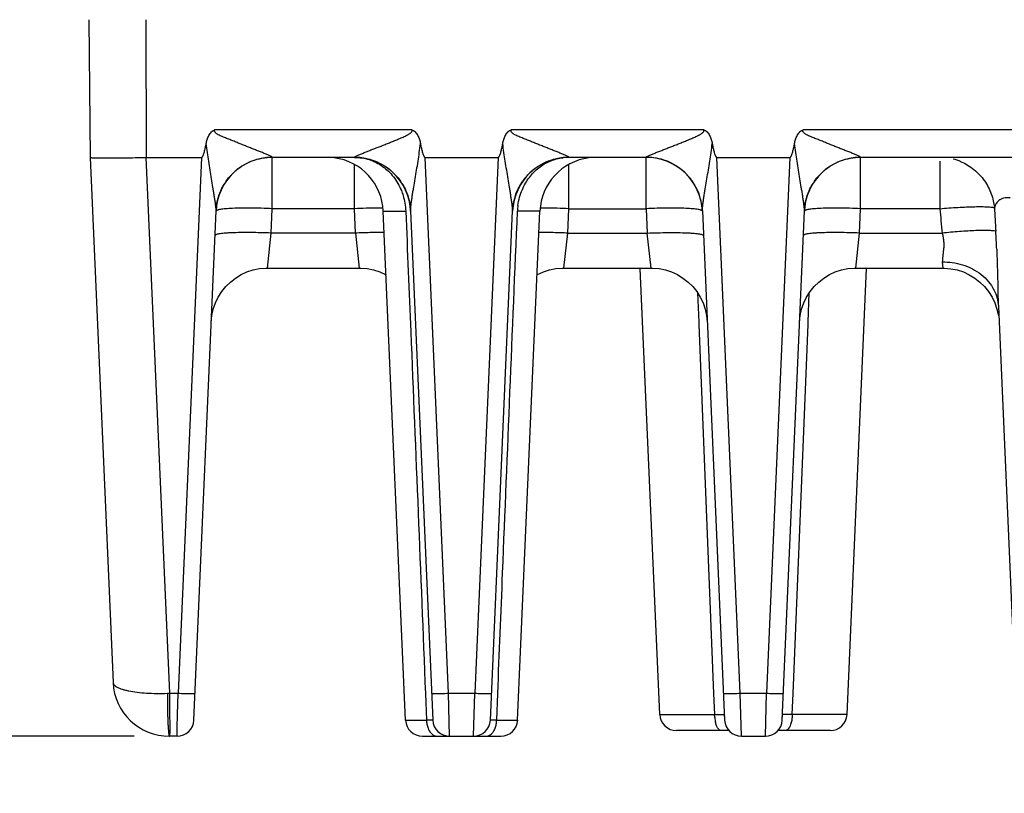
# Model space of a CAD drawing. Header units: inches. Extents: x 0 to 34, y 0 to 22.
# Tile 4 of 71: x 5.9 to 7.6, y 4.6 to 6. Entities that reach past the tile are written whole.
import ezdxf

# ---------------------------------------------------------------- set-up
doc = ezdxf.new("R2010")
doc.units = ezdxf.units.IN
doc.header["$LTSCALE"] = 1.87
doc.header["$MEASUREMENT"] = 0
doc.layers.get('0').update_dxf_attribs({"linetype": 'CONTINUOUS'})
doc.layers.add('DIMENSIONS', color=7, linetype='CONTINUOUS')
doc.styles.get("Standard").update_dxf_attribs({"font": 'txt', "width": 0.8})
doc.dimstyles.new('DIMSTYLE_1', dxfattribs={"dimtxt": 0.125, "dimasz": 0.18, "dimexe": 0.125, "dimexo": 0.0625, "dimgap": 0.09, "dimtad": 0, "dimtih": 1, "dimtoh": 1, "dimzin": 4, "dimdsep": 46, "dimtxsty": 'STANDARD', "dimblk": '_FILLED', "dimblk1": '_FILLED', "dimblk2": '_FILLED', "dimcen": 0.09, "dimadec": 0, "dimazin": 0, "dimtp": 0.01, "dimtm": 0.01, "dimtfac": 1, "dimtofl": 0, "dimtmove": 0, "dimatfit": 3, "dimldrblk": '_FILLED', "dimfxl": 1, "dimtolj": 1, "dimtzin": 4, "dimarcsym": 0})

# ---------------------------------------------------------------- blocks, each defined once
blk = doc.blocks.new('*D0')
at = {"layer": 'DIMENSIONS', "color": 2, "linetype": 'CONTINUOUS'}
blk.add_line((5.9909, 6.6469), (5.3248, 6.6469), dxfattribs=at)
at = {"layer": 'DIMENSIONS', "color": 2, "linetype": 'CONTINUOUS', "insert": (5.2623, 6.7094), "char_height": 0.125, "width": 1.125, "attachment_point": 3, "line_spacing_factor": 0.9}
blk.add_mtext('1.92{\\Ftxt.shx;\\W1.000000;\\H0.125000; }[48.6]', dxfattribs=at)
blk = doc.blocks.new('_FILLED')
at = {"color": 0, "linetype": 'BYBLOCK'}
blk.add_solid([(0, 0), (-1, 0.1736), (-1, -0.1736)], dxfattribs=at)
blk = doc.blocks.new('*D1')
at = {"layer": 'DIMENSIONS', "color": 2, "linetype": 'CONTINUOUS'}
blk.add_line((6.093, 4.7319), (5.3248, 4.7319), dxfattribs=at)
at = {"layer": 'DIMENSIONS', "color": 2, "linetype": 'CONTINUOUS', "insert": (5.2623, 4.7944), "char_height": 0.125, "width": 0.725, "attachment_point": 3, "line_spacing_factor": 0.9}
blk.add_mtext('.00{\\Ftxt.shx;\\W1.000000;\\H0.125000; }[0]', dxfattribs=at)
blk = doc.blocks.new('*D2')
at = {"layer": 'DIMENSIONS', "color": 2, "linetype": 'CONTINUOUS'}
blk.add_line((7.1838, 7.1817), (5.3248, 7.1817), dxfattribs=at)
at = {"layer": 'DIMENSIONS', "color": 2, "linetype": 'CONTINUOUS', "insert": (5.2623, 7.2442), "char_height": 0.125, "width": 1.125, "attachment_point": 3, "line_spacing_factor": 0.9}
blk.add_mtext('2.45{\\Ftxt.shx;\\W1.000000;\\H0.125000; }[62.2]', dxfattribs=at)
blk = doc.blocks.new('*D12')
at = {"layer": 'DIMENSIONS', "color": 2, "linetype": 'CONTINUOUS'}
blk.add_line((11.2931, 9.5325), (5.3248, 9.5325), dxfattribs=at)
at = {"layer": 'DIMENSIONS', "color": 2, "linetype": 'CONTINUOUS', "insert": (5.2623, 9.595), "char_height": 0.125, "width": 1.225, "attachment_point": 3, "line_spacing_factor": 0.9}
blk.add_mtext('4.80{\\Ftxt.shx;\\W1.000000;\\H0.125000; }[121.9]', dxfattribs=at)

msp = doc.modelspace()

# ---------------------------------------------------------------- linework, layer by layer
at = {"color": 7, "linetype": 'CONTINUOUS'}
for p, q in [((6.0123, 6.0069), (6.0144, 5.7619)), ((6.1134, 6.0069), (6.1141, 5.7619)), ((6.2365, 5.8114), (6.5865, 5.8114)), ((6.7642, 5.8114), (7.1058, 5.8114)), ((7.2835, 5.8114), (8.1442, 5.8114)), ((6.0144, 5.7619), (6.0552, 4.8275)), ((6.156, 4.8084), (6.1141, 5.7619)), ((6.1141, 5.7619), (6.2127, 5.7619)), ((6.2127, 5.7619), (6.1711, 4.8084)), ((6.3384, 5.7619), (6.3384, 5.7621)), ((6.3384, 5.6706), (6.3384, 5.7619)), ((6.4847, 5.7619), (6.3384, 5.7619)), ((6.4847, 5.7621), (6.4847, 5.7619)), ((6.4847, 5.6706), (6.4847, 5.7493)), ((6.652, 4.8084), (6.6104, 5.7619)), ((6.6104, 5.7619), (6.7404, 5.7619)), ((6.7404, 5.7619), (6.6988, 4.8084)), ((6.8661, 5.7619), (6.8661, 5.7621)), ((7.0039, 5.7619), (6.8661, 5.7619)), ((6.8661, 5.6706), (6.8661, 5.7493)), ((7.0039, 5.7621), (7.0039, 5.7619)), ((7.0039, 5.6706), (7.0039, 5.7619)), ((7.1712, 4.8084), (7.1296, 5.7619)), ((7.1296, 5.7619), (7.2596, 5.7619)), ((7.2596, 5.7619), (7.218, 4.8084)), ((7.3853, 5.7619), (7.3854, 5.7621)), ((7.3853, 5.6706), (7.3853, 5.7619)), ((8.0424, 5.7619), (7.3853, 5.7619)), ((7.5264, 5.7551), (7.5264, 5.6706)), ((6.199, 4.7606), (6.2385, 5.667)), ((6.3365, 5.6271), (6.3384, 5.6706)), ((6.4847, 5.6706), (6.3384, 5.6706)), ((6.4866, 5.6271), (6.4847, 5.6706)), ((6.5756, 4.7606), (6.5361, 5.6662)), ((6.5361, 5.6662), (6.576, 5.6662)), ((6.5846, 5.667), (6.6241, 4.7606)), ((6.7266, 4.7606), (6.7662, 5.667)), ((6.8147, 5.6662), (6.7748, 5.6662)), ((6.7751, 4.7606), (6.8147, 5.6662)), ((6.8642, 5.6271), (6.8661, 5.6706)), ((6.8661, 5.6706), (7.0039, 5.6706)), ((7.0039, 5.6706), (7.0058, 5.6271)), ((7.1038, 5.667), (7.1434, 4.7606)), ((7.2459, 4.7606), (7.2854, 5.667)), ((7.3834, 5.6271), (7.3853, 5.6706)), ((7.5264, 5.6706), (7.3853, 5.6706)), ((6.3298, 5.5649), (6.3365, 5.6271)), ((6.4866, 5.6271), (6.3365, 5.6271)), ((6.4866, 5.6271), (6.4933, 5.5649)), ((6.8575, 5.5649), (6.8642, 5.6271)), ((6.8642, 5.6271), (7.0058, 5.6271)), ((7.0125, 5.5649), (7.0058, 5.6271)), ((7.3767, 5.5649), (7.3834, 5.6271)), ((7.3834, 5.6271), (7.5306, 5.6271)), ((7.5306, 5.5759), (7.5317, 5.5649)), ((6.3298, 5.5649), (6.4933, 5.5649)), ((6.8575, 5.5649), (7.0125, 5.5649)), ((7.0279, 4.7706), (6.9933, 5.564)), ((7.3613, 4.7706), (7.3959, 5.564)), ((7.3767, 5.5649), (7.5316, 5.5649)), ((7.0951, 5.521), (7.0973, 5.4687)), ((7.292, 5.4687), (7.2941, 5.521)), ((7.6305, 5.4965), (7.6626, 4.7606)), ((7.0973, 5.4687), (7.0974, 5.4647)), ((7.2918, 5.4647), (7.292, 5.4687)), ((7.0974, 5.4647), (7.1239, 4.8077)), ((7.2653, 4.8077), (7.2918, 5.4647)), ((6.1518, 4.8082), (6.1559, 4.8084)), ((6.1559, 4.8084), (6.1559, 4.7704)), ((6.156, 4.8084), (6.1711, 4.8084)), ((6.17, 4.7699), (6.1711, 4.8084)), ((6.611, 4.8079), (6.6129, 4.7606)), ((6.652, 4.8084), (6.6988, 4.8084)), ((6.6541, 4.7319), (6.652, 4.8084)), ((6.6967, 4.7319), (6.6988, 4.8084)), ((6.7378, 4.7606), (6.7397, 4.8079)), ((7.1239, 4.8077), (7.1254, 4.7706)), ((7.1712, 4.8084), (7.218, 4.8084)), ((7.1733, 4.7319), (7.1712, 4.8084)), ((7.2159, 4.7319), (7.218, 4.8084)), ((7.2638, 4.7706), (7.2653, 4.8077)), ((6.1694, 4.7475), (6.17, 4.7699)), ((7.0279, 4.7706), (7.1254, 4.7706)), ((7.1257, 4.7653), (7.1254, 4.7706)), ((7.3613, 4.7706), (7.2638, 4.7706)), ((6.5756, 4.7606), (6.6129, 4.7606)), ((6.7378, 4.7606), (6.7751, 4.7606)), ((6.1557, 4.7326), (6.1555, 4.7319)), ((6.169, 4.7319), (6.1555, 4.7319)), ((6.169, 4.7319), (6.1694, 4.7475)), ((6.6056, 4.7319), (6.7452, 4.7319)), ((7.151, 4.7419), (7.0579, 4.7419)), ((7.1733, 4.7319), (7.2159, 4.7319)), ((7.3313, 4.7419), (7.2382, 4.7419))]:
    msp.add_line(p, q, dxfattribs=at)
for points in [[(6.2299, 5.4692), (6.231, 5.4806), (6.2335, 5.4919), (6.2373, 5.5029), (6.2423, 5.5134), (6.2485, 5.5231), (6.2557, 5.5321), (6.264, 5.5401), (6.273, 5.5472), (6.2829, 5.5532), (6.2934, 5.558), (6.3043, 5.5615), (6.3156, 5.5639), (6.3273, 5.5648), (6.3298, 5.5649)], [(6.4933, 5.5649), (6.4958, 5.5648), (6.5075, 5.5639), (6.5188, 5.5615), (6.5297, 5.558), (6.5402, 5.5532), (6.541, 5.5527)], [(6.8097, 5.5527), (6.8106, 5.5532), (6.821, 5.558), (6.832, 5.5615), (6.8433, 5.5639), (6.855, 5.5648), (6.8575, 5.5649)], [(7.0125, 5.5649), (7.015, 5.5648), (7.0267, 5.5639), (7.0381, 5.5615), (7.049, 5.558), (7.0594, 5.5532), (7.0693, 5.5472), (7.0783, 5.5401), (7.0866, 5.5321), (7.0938, 5.5231), (7.1, 5.5134), (7.105, 5.5029), (7.1088, 5.4919), (7.1113, 5.4806), (7.1124, 5.4692)], [(7.2768, 5.4692), (7.278, 5.4806), (7.2804, 5.4919), (7.2842, 5.5029), (7.2893, 5.5134), (7.2954, 5.5231), (7.3027, 5.5321), (7.3109, 5.5401), (7.3199, 5.5472), (7.3298, 5.5532), (7.3403, 5.558), (7.3512, 5.5615), (7.3626, 5.5639), (7.3742, 5.5648), (7.3767, 5.5649)], [(7.5317, 5.5649), (7.5343, 5.5648), (7.546, 5.5638)], [(7.546, 5.5638), (7.5573, 5.5615), (7.5682, 5.558), (7.5787, 5.5531), (7.5886, 5.5471), (7.5976, 5.5401), (7.6058, 5.532), (7.6131, 5.523), (7.6192, 5.5133), (7.6242, 5.5029), (7.628, 5.4919), (7.6305, 5.4806)]]:
    msp.add_lwpolyline(points, dxfattribs=at)
for centre, radius, start, end in [((6.3384, 5.6619), 0.1, 90, 177.5), ((6.4362, 5.6619), 0.1, 2.5, 82.7107), ((6.4847, 5.6619), 0.1, 2.5, 90.0042), ((6.8661, 5.6619), 0.1, 89.9948, 177.5), ((6.9146, 5.6619), 0.1, 97.2882, 177.5), ((6.8661, 5.6748), 0.0871, 90.0005, 96.8376), ((7.0039, 5.6619), 0.1, 2.5, 90.0045), ((7.3853, 5.6619), 0.1, 90, 177.5), ((7.5267, 5.6671), 0.0947, 66.7509, 75.7317), ((6.4847, 5.6625), 0.1, 8.7119, 9.8694), ((6.8659, 5.6625), 0.0998, 170.13, 173.6693), ((7.004, 5.6625), 0.0999, 8.4108, 14.2333), ((7.3853, 5.6625), 0.0999, 170.257, 171.6726), ((6.5334, 4.548), 1.1236, 91.428, 92.4851), ((6.8908, 5.6611), 0.1162, 172.5432, 177.4553), ((6.8171, 4.5397), 1.1319, 87.5187, 88.5682), ((10.6051, 5.9429), 3.0907, 185.055, 185.8643), ((19.7907, 6.3346), 12.1852, 183.11544, 183.31181), ((5.3634, 5.4991), 2.2663, 2.5085, 3.3275), ((6.1551, 4.8319), 0.1, 182.4804, 270.2), ((7.0579, 4.7719), 0.03, 182.5004, 270.0063), ((7.1728, 4.7719), 0.0302, 182.7893, 190.3372), ((7.3313, 4.7719), 0.03, 269.9937, 357.4996), ((6.169, 4.7619), 0.03, 270, 357.5), ((6.6056, 4.7619), 0.03, 182.5004, 270.0048), ((6.6541, 4.7619), 0.03, 182.5, 269.9996), ((6.6967, 4.7619), 0.03, 269.9999, 357.5), ((6.7452, 4.7619), 0.03, 269.9958, 357.4997), ((7.1933, 4.7719), 0.0679, 185.5843, 189.8009), ((7.1849, 4.7704), 0.0594, 189.7631, 193.0787), ((7.1733, 4.7619), 0.03, 182.5, 270), ((7.2159, 4.7619), 0.03, 270.0008, 357.5)]:
    msp.add_arc(centre, radius, start, end, dxfattribs=at)
for points, knots in [([(6.2209, 5.7863), (6.2213, 5.7888), (6.2225, 5.7938), (6.2249, 5.7998), (6.2276, 5.8042), (6.2301, 5.8072), (6.2331, 5.8097), (6.2354, 5.8109), (6.2365, 5.8114)], [0, 0, 0, 0, 0.249883, 0.499696, 0.624777, 0.749929, 0.874955, 1, 1, 1, 1]), ([(6.3384, 5.7621), (6.3384, 5.7622), (6.3382, 5.7624), (6.3375, 5.7629), (6.3363, 5.7637), (6.3343, 5.7647), (6.3318, 5.7658), (6.3289, 5.767), (6.3247, 5.7688), (6.3193, 5.771), (6.3124, 5.7737), (6.3053, 5.7765), (6.2981, 5.7793), (6.2908, 5.7822), (6.2834, 5.7852), (6.276, 5.7882), (6.2685, 5.7912), (6.2622, 5.7937), (6.2572, 5.7957), (6.2534, 5.7972), (6.2496, 5.7987), (6.2459, 5.8004), (6.2428, 5.8019), (6.2405, 5.8033), (6.2388, 5.8044), (6.2375, 5.8056), (6.2366, 5.8066), (6.236, 5.8075), (6.2357, 5.8085), (6.2357, 5.8095), (6.236, 5.8105), (6.2363, 5.8111), (6.2365, 5.8114)], [0, 0, 0, 0, 0.002974, 0.007543, 0.021292, 0.04078, 0.064867, 0.091882, 0.120415, 0.18071, 0.24419, 0.309593, 0.37623, 0.443733, 0.511893, 0.580606, 0.649769, 0.719287, 0.754152, 0.78907, 0.824027, 0.859009, 0.894014, 0.911554, 0.928998, 0.946519, 0.95555, 0.964552, 0.973268, 0.981991, 0.991011, 1, 1, 1, 1]), ([(6.4847, 5.7621), (6.4848, 5.7624), (6.4855, 5.7629), (6.4868, 5.7637), (6.4888, 5.7647), (6.4923, 5.7663), (6.4973, 5.7684), (6.5038, 5.771), (6.5106, 5.7737), (6.5177, 5.7765), (6.5249, 5.7793), (6.5322, 5.7821), (6.5396, 5.785), (6.547, 5.788), (6.5545, 5.791), (6.5608, 5.7935), (6.5657, 5.7957), (6.5695, 5.7973), (6.5732, 5.7989), (6.5762, 5.8004), (6.5787, 5.8016), (6.5805, 5.8026), (6.5822, 5.8036), (6.5837, 5.8046), (6.5847, 5.8054), (6.5858, 5.8063), (6.587, 5.8075), (6.5877, 5.8096), (6.587, 5.8109), (6.5865, 5.8114)], [0, 0, 0, 0, 0.007593, 0.021079, 0.040559, 0.0648, 0.120166, 0.180544, 0.244099, 0.309517, 0.376231, 0.443868, 0.512186, 0.581018, 0.650252, 0.719799, 0.754669, 0.789593, 0.824565, 0.859577, 0.877099, 0.894622, 0.912184, 0.929692, 0.938457, 0.947281, 0.96484, 0.98243, 1, 1, 1, 1]), ([(6.5865, 5.8114), (6.5877, 5.8109), (6.59, 5.8097), (6.593, 5.8072), (6.5955, 5.8042), (6.5982, 5.7998), (6.6006, 5.7938), (6.6017, 5.7888), (6.6022, 5.7863)], [0, 0, 0, 0, 0.125071, 0.250047, 0.375256, 0.500323, 0.750124, 1, 1, 1, 1]), ([(6.7486, 5.7863), (6.749, 5.7888), (6.7502, 5.7938), (6.7526, 5.7998), (6.7553, 5.8042), (6.7578, 5.8072), (6.7608, 5.8097), (6.763, 5.8109), (6.7642, 5.8114)], [0, 0, 0, 0, 0.249883, 0.499696, 0.624777, 0.749929, 0.874955, 1, 1, 1, 1]), ([(6.8661, 5.7621), (6.8661, 5.7622), (6.8658, 5.7624), (6.8652, 5.7629), (6.8639, 5.7637), (6.8619, 5.7647), (6.8594, 5.7658), (6.8566, 5.767), (6.8524, 5.7688), (6.8469, 5.771), (6.8401, 5.7737), (6.833, 5.7765), (6.8258, 5.7793), (6.8185, 5.7822), (6.8111, 5.7852), (6.8037, 5.7882), (6.7962, 5.7912), (6.7899, 5.7937), (6.7849, 5.7957), (6.7811, 5.7972), (6.7773, 5.7987), (6.7736, 5.8004), (6.7705, 5.8019), (6.7682, 5.8033), (6.7665, 5.8044), (6.7652, 5.8056), (6.7643, 5.8066), (6.7637, 5.8075), (6.7634, 5.8085), (6.7634, 5.8095), (6.7637, 5.8105), (6.764, 5.8111), (6.7642, 5.8114)], [0, 0, 0, 0, 0.002974, 0.007543, 0.021292, 0.04078, 0.064867, 0.091882, 0.120415, 0.18071, 0.24419, 0.309593, 0.37623, 0.443733, 0.511893, 0.580606, 0.649769, 0.719287, 0.754152, 0.78907, 0.824027, 0.859009, 0.894014, 0.911554, 0.928998, 0.946519, 0.95555, 0.964552, 0.973268, 0.981991, 0.991011, 1, 1, 1, 1]), ([(7.0039, 5.7621), (7.0041, 5.7624), (7.0047, 5.7629), (7.006, 5.7637), (7.008, 5.7647), (7.0115, 5.7663), (7.0166, 5.7684), (7.023, 5.771), (7.0298, 5.7737), (7.0369, 5.7765), (7.0441, 5.7793), (7.0514, 5.7821), (7.0588, 5.785), (7.0663, 5.788), (7.0738, 5.791), (7.08, 5.7935), (7.085, 5.7957), (7.0887, 5.7973), (7.0924, 5.7989), (7.0955, 5.8004), (7.0979, 5.8016), (7.0997, 5.8026), (7.1015, 5.8036), (7.1029, 5.8046), (7.1039, 5.8054), (7.105, 5.8063), (7.1063, 5.8075), (7.1069, 5.8096), (7.1062, 5.8109), (7.1058, 5.8114)], [0, 0, 0, 0, 0.007593, 0.021079, 0.040559, 0.0648, 0.120166, 0.180544, 0.244099, 0.309517, 0.376231, 0.443868, 0.512186, 0.581018, 0.650252, 0.719799, 0.754669, 0.789593, 0.824565, 0.859577, 0.877099, 0.894622, 0.912184, 0.929692, 0.938457, 0.947281, 0.96484, 0.98243, 1, 1, 1, 1]), ([(7.1058, 5.8114), (7.1069, 5.8109), (7.1092, 5.8097), (7.1122, 5.8072), (7.1147, 5.8042), (7.1174, 5.7998), (7.1198, 5.7938), (7.121, 5.7888), (7.1214, 5.7863)], [0, 0, 0, 0, 0.125071, 0.250047, 0.375256, 0.500323, 0.750124, 1, 1, 1, 1]), ([(7.2678, 5.7863), (7.2683, 5.7888), (7.2694, 5.7938), (7.2718, 5.7998), (7.2745, 5.8042), (7.277, 5.8072), (7.28, 5.8097), (7.2823, 5.8109), (7.2835, 5.8114)], [0, 0, 0, 0, 0.249883, 0.499696, 0.624777, 0.749929, 0.874955, 1, 1, 1, 1]), ([(7.3854, 5.7621), (7.3853, 5.7622), (7.3851, 5.7624), (7.3844, 5.7629), (7.3832, 5.7637), (7.3812, 5.7647), (7.3787, 5.7658), (7.3758, 5.767), (7.3717, 5.7688), (7.3662, 5.771), (7.3593, 5.7737), (7.3522, 5.7765), (7.345, 5.7793), (7.3377, 5.7822), (7.3303, 5.7852), (7.3229, 5.7882), (7.3154, 5.7912), (7.3091, 5.7937), (7.3041, 5.7957), (7.3003, 5.7972), (7.2965, 5.7987), (7.2928, 5.8004), (7.2898, 5.8019), (7.2874, 5.8033), (7.2857, 5.8044), (7.2844, 5.8056), (7.2835, 5.8066), (7.2829, 5.8075), (7.2826, 5.8085), (7.2826, 5.8095), (7.2829, 5.8105), (7.2833, 5.8111), (7.2835, 5.8114)], [0, 0, 0, 0, 0.002974, 0.007543, 0.021292, 0.04078, 0.064867, 0.091882, 0.120415, 0.18071, 0.24419, 0.309593, 0.37623, 0.443733, 0.511893, 0.580606, 0.649769, 0.719287, 0.754152, 0.78907, 0.824027, 0.859009, 0.894014, 0.911554, 0.928998, 0.946519, 0.95555, 0.964552, 0.973268, 0.981991, 0.991011, 1, 1, 1, 1]), ([(6.2127, 5.7619), (6.2132, 5.7619), (6.214, 5.7625), (6.2146, 5.7634), (6.2151, 5.7643), (6.2157, 5.7656), (6.2164, 5.7676), (6.2173, 5.7702), (6.2181, 5.7734), (6.2189, 5.7766), (6.2198, 5.7809), (6.2205, 5.7841), (6.2209, 5.7863)], [0, 0, 0, 0, 0.061336, 0.092617, 0.123925, 0.186494, 0.249072, 0.374217, 0.499372, 0.624529, 0.749687, 1, 1, 1, 1]), ([(6.2385, 5.667), (6.2386, 5.6678), (6.2385, 5.6696), (6.2382, 5.6725), (6.2379, 5.6757), (6.2373, 5.6803), (6.2364, 5.6862), (6.2353, 5.6935), (6.2342, 5.701), (6.2326, 5.7111), (6.2305, 5.7239), (6.2279, 5.7393), (6.2254, 5.7549), (6.223, 5.7706), (6.2216, 5.781), (6.2209, 5.7863)], [0, 0, 0, 0, 0.019415, 0.044427, 0.071671, 0.100195, 0.159717, 0.221229, 0.283952, 0.347462, 0.476057, 0.606009, 0.736805, 0.868204, 1, 1, 1, 1]), ([(6.5846, 5.667), (6.5845, 5.6678), (6.5846, 5.6696), (6.585, 5.6737), (6.5856, 5.6793), (6.5866, 5.6863), (6.5877, 5.6936), (6.5889, 5.7011), (6.5905, 5.7112), (6.5927, 5.7239), (6.5954, 5.7393), (6.5979, 5.7549), (6.6002, 5.7705), (6.6016, 5.781), (6.6022, 5.7863)], [0, 0, 0, 0, 0.019961, 0.044774, 0.100599, 0.160196, 0.221726, 0.284429, 0.347866, 0.476246, 0.606051, 0.736825, 0.868224, 1, 1, 1, 1]), ([(6.6022, 5.7863), (6.6026, 5.7841), (6.6032, 5.7809), (6.6042, 5.7766), (6.605, 5.7734), (6.6058, 5.7702), (6.6068, 5.7671), (6.6077, 5.7648), (6.6085, 5.7634), (6.6091, 5.7625), (6.6098, 5.7619), (6.6104, 5.7619)], [0, 0, 0, 0, 0.250346, 0.37552, 0.500693, 0.625864, 0.751025, 0.876116, 0.907422, 0.938713, 1, 1, 1, 1]), ([(6.7404, 5.7619), (6.7409, 5.7619), (6.7416, 5.7625), (6.7422, 5.7634), (6.7428, 5.7643), (6.7434, 5.7656), (6.7441, 5.7676), (6.745, 5.7702), (6.7458, 5.7734), (6.7466, 5.7766), (6.7475, 5.7809), (6.7482, 5.7841), (6.7486, 5.7863)], [0, 0, 0, 0, 0.061335, 0.092616, 0.123924, 0.186494, 0.249072, 0.374217, 0.499372, 0.624529, 0.749687, 1, 1, 1, 1]), ([(6.7662, 5.667), (6.7662, 5.6678), (6.7662, 5.6696), (6.7659, 5.6725), (6.7656, 5.6757), (6.765, 5.6803), (6.7641, 5.6862), (6.763, 5.6935), (6.7619, 5.701), (6.7602, 5.7111), (6.7581, 5.7239), (6.7556, 5.7393), (6.7531, 5.7549), (6.7507, 5.7706), (6.7492, 5.781), (6.7486, 5.7863)], [0, 0, 0, 0, 0.019415, 0.044427, 0.071671, 0.100195, 0.159717, 0.221229, 0.283952, 0.347462, 0.476057, 0.606009, 0.736805, 0.868204, 1, 1, 1, 1]), ([(7.1038, 5.667), (7.1038, 5.6678), (7.1038, 5.6696), (7.1042, 5.6737), (7.1049, 5.6793), (7.1058, 5.6863), (7.1069, 5.6936), (7.1081, 5.7011), (7.1097, 5.7112), (7.1119, 5.7239), (7.1146, 5.7393), (7.1172, 5.7549), (7.1195, 5.7705), (7.1208, 5.781), (7.1214, 5.7863)], [0, 0, 0, 0, 0.019961, 0.044774, 0.100599, 0.160197, 0.221727, 0.284429, 0.347866, 0.476247, 0.606051, 0.736825, 0.868224, 1, 1, 1, 1]), ([(7.1214, 5.7863), (7.1218, 5.7841), (7.1225, 5.7809), (7.1234, 5.7766), (7.1242, 5.7734), (7.125, 5.7702), (7.126, 5.7671), (7.1269, 5.7648), (7.1278, 5.7634), (7.1284, 5.7625), (7.1291, 5.7619), (7.1296, 5.7619)], [0, 0, 0, 0, 0.250346, 0.37552, 0.500693, 0.625864, 0.751025, 0.876116, 0.907422, 0.938713, 1, 1, 1, 1]), ([(7.2596, 5.7619), (7.2602, 5.7619), (7.2609, 5.7625), (7.2615, 5.7634), (7.262, 5.7643), (7.2626, 5.7656), (7.2634, 5.7676), (7.2642, 5.7702), (7.265, 5.7734), (7.2658, 5.7766), (7.2668, 5.7809), (7.2674, 5.7841), (7.2678, 5.7863)], [0, 0, 0, 0, 0.061335, 0.092616, 0.123924, 0.186494, 0.249072, 0.374217, 0.499372, 0.624529, 0.749687, 1, 1, 1, 1]), ([(7.2854, 5.667), (7.2855, 5.6678), (7.2854, 5.6696), (7.2851, 5.6725), (7.2848, 5.6757), (7.2842, 5.6803), (7.2834, 5.6862), (7.2823, 5.6935), (7.2811, 5.701), (7.2795, 5.7111), (7.2774, 5.7239), (7.2749, 5.7393), (7.2723, 5.7549), (7.2699, 5.7706), (7.2685, 5.781), (7.2678, 5.7863)], [0, 0, 0, 0, 0.019415, 0.044427, 0.071671, 0.100195, 0.159717, 0.221229, 0.283952, 0.347462, 0.476057, 0.606009, 0.736805, 0.868204, 1, 1, 1, 1]), ([(6.0144, 5.7619), (6.0144, 5.7618), (6.0146, 5.7617), (6.015, 5.7616), (6.0156, 5.7615), (6.0164, 5.7614), (6.0175, 5.7613), (6.0194, 5.7612), (6.0223, 5.761), (6.0265, 5.7609), (6.0315, 5.7608), (6.0373, 5.7608), (6.0439, 5.7608), (6.0511, 5.7608), (6.0619, 5.7609), (6.0765, 5.7611), (6.0949, 5.7614), (6.1076, 5.7617), (6.1141, 5.7619)], [0, 0, 0, 0, 0.001771, 0.00562, 0.011769, 0.020247, 0.031052, 0.044173, 0.077281, 0.119242, 0.169633, 0.22802, 0.293839, 0.366418, 0.445081, 0.617677, 0.805237, 1, 1, 1, 1]), ([(6.2385, 5.667), (6.2391, 5.6791), (6.2434, 5.6978), (6.2559, 5.7199), (6.2688, 5.735), (6.2846, 5.7472), (6.3073, 5.7587), (6.3263, 5.7621), (6.3384, 5.7621)], [0, 0, 0, 0, 0.239485, 0.368044, 0.499153, 0.630403, 0.759345, 1, 1, 1, 1]), ([(6.4847, 5.7621), (6.4968, 5.7621), (6.5158, 5.7587), (6.5385, 5.7472), (6.5543, 5.735), (6.5672, 5.7199), (6.5797, 5.6978), (6.584, 5.6791), (6.5845, 5.667)], [0, 0, 0, 0, 0.240655, 0.369596, 0.500846, 0.631956, 0.760515, 1, 1, 1, 1]), ([(6.4847, 5.7619), (6.4935, 5.7619), (6.5069, 5.7598), (6.5233, 5.7531), (6.5388, 5.7438), (6.5554, 5.7277), (6.5647, 5.7114), (6.5682, 5.7027)], [0, 0, 0, 0, 0.244165, 0.366627, 0.489866, 0.740677, 1, 1, 1, 1]), ([(6.7662, 5.667), (6.7667, 5.6791), (6.7711, 5.6978), (6.7836, 5.7199), (6.7965, 5.735), (6.8123, 5.7472), (6.835, 5.7587), (6.8539, 5.7621), (6.8661, 5.7621)], [0, 0, 0, 0, 0.239485, 0.368044, 0.499153, 0.630403, 0.759345, 1, 1, 1, 1]), ([(6.7835, 5.7049), (6.7867, 5.7125), (6.795, 5.7267), (6.812, 5.7442), (6.8327, 5.7563), (6.848, 5.7603), (6.8557, 5.7612)], [0, 0, 0, 0, 0.259054, 0.510521, 0.756144, 1, 1, 1, 1]), ([(7.1038, 5.667), (7.1033, 5.6791), (7.0989, 5.6978), (7.0864, 5.7199), (7.0735, 5.735), (7.0577, 5.7472), (7.035, 5.7587), (7.0161, 5.7621), (7.0039, 5.7621)], [0, 0, 0, 0, 0.239483, 0.368041, 0.49915, 0.6304, 0.759342, 1, 1, 1, 1]), ([(7.2855, 5.667), (7.286, 5.6791), (7.2903, 5.6978), (7.3028, 5.7199), (7.3157, 5.735), (7.3315, 5.7472), (7.3542, 5.7587), (7.3732, 5.7621), (7.3854, 5.7621)], [0, 0, 0, 0, 0.239485, 0.368044, 0.499153, 0.630403, 0.759345, 1, 1, 1, 1]), ([(7.564, 5.7541), (7.5681, 5.7524), (7.5761, 5.7483), (7.5872, 5.7405), (7.5972, 5.7312), (7.6058, 5.7206), (7.6128, 5.7091), (7.6198, 5.6933), (7.6227, 5.6806), (7.6235, 5.6723)], [0, 0, 0, 0, 0.125917, 0.253854, 0.382654, 0.511336, 0.638606, 0.763075, 1, 1, 1, 1]), ([(6.5682, 5.7027), (6.5693, 5.6998), (6.5735, 5.6881), (6.5755, 5.6756), (6.576, 5.6662)], [0, 0, 0, 0, 0.248514, 1, 1, 1, 1]), ([(6.7756, 5.6761), (6.7763, 5.6811), (6.7782, 5.6909), (6.7815, 5.7003), (6.7835, 5.7049)], [0, 0, 0, 0, 0.502724, 1, 1, 1, 1]), ([(7.6517, 5.6898), (7.6497, 5.6901), (7.6457, 5.6902), (7.6386, 5.6892), (7.6314, 5.6857), (7.6266, 5.6803), (7.6244, 5.6758), (7.6238, 5.6735), (7.6235, 5.6723)], [0, 0, 0, 0, 0.166204, 0.323289, 0.587579, 0.803758, 0.902721, 1, 1, 1, 1]), ([(6.3384, 5.6706), (6.3319, 5.6709), (6.3192, 5.6713), (6.3007, 5.6716), (6.2837, 5.6716), (6.2707, 5.6713), (6.2615, 5.6708), (6.2557, 5.6704), (6.2507, 5.6699), (6.2465, 5.6693), (6.2435, 5.6687), (6.2416, 5.6682), (6.2405, 5.6679), (6.2397, 5.6675), (6.2389, 5.667), (6.2385, 5.6665), (6.2385, 5.6662)], [0, 0, 0, 0, 0.192761, 0.378426, 0.549363, 0.699342, 0.764728, 0.822843, 0.873151, 0.915269, 0.948864, 0.962402, 0.973781, 0.98305, 0.990319, 1, 1, 1, 1]), ([(6.5355, 5.6716), (6.5332, 5.6716), (6.5231, 5.6716), (6.5131, 5.6715), (6.5054, 5.6713)], [0, 0, 0, 0, 0.237071, 1, 1, 1, 1]), ([(6.576, 5.6662), (6.579, 5.5947), (6.5908, 5.3086), (6.6025, 5.0225), (6.611, 4.8079)], [0, 0, 0, 0, 0.250009, 1, 1, 1, 1]), ([(6.7397, 4.8079), (6.7426, 4.8795), (6.7541, 5.1656), (6.7659, 5.4517), (6.7748, 5.6662)], [0, 0, 0, 0, 0.24999, 1, 1, 1, 1]), ([(6.8454, 5.6713), (6.8427, 5.6713), (6.8327, 5.6716), (6.8226, 5.6716), (6.8152, 5.6716)], [0, 0, 0, 0, 0.261349, 1, 1, 1, 1]), ([(7.1038, 5.6662), (7.1038, 5.6665), (7.1034, 5.667), (7.1026, 5.6675), (7.1018, 5.6679), (7.1007, 5.6682), (7.0988, 5.6687), (7.0958, 5.6693), (7.0916, 5.6699), (7.0866, 5.6704), (7.0808, 5.6708), (7.0716, 5.6713), (7.0586, 5.6716), (7.0416, 5.6716), (7.0231, 5.6713), (7.0104, 5.6709), (7.0039, 5.6706)], [0, 0, 0, 0, 0.009681, 0.01695, 0.026219, 0.037598, 0.051136, 0.084731, 0.126849, 0.177157, 0.235272, 0.300658, 0.450636, 0.621573, 0.807239, 1, 1, 1, 1]), ([(7.3853, 5.6706), (7.3788, 5.6709), (7.3661, 5.6713), (7.3477, 5.6716), (7.3306, 5.6716), (7.3176, 5.6713), (7.3085, 5.6708), (7.3026, 5.6704), (7.2976, 5.6699), (7.2934, 5.6693), (7.2905, 5.6687), (7.2885, 5.6682), (7.2875, 5.6679), (7.2866, 5.6675), (7.2859, 5.667), (7.2854, 5.6665), (7.2854, 5.6662)], [0, 0, 0, 0, 0.192761, 0.378426, 0.549363, 0.699342, 0.764728, 0.822843, 0.873151, 0.915269, 0.948864, 0.962402, 0.973781, 0.98305, 0.990319, 1, 1, 1, 1]), ([(7.5264, 5.6706), (7.5371, 5.6715), (7.5529, 5.6727), (7.5737, 5.6737), (7.5879, 5.6742), (7.6003, 5.6743), (7.6104, 5.674), (7.6172, 5.6735), (7.6213, 5.6729), (7.6229, 5.6725), (7.6235, 5.6723)], [0, 0, 0, 0, 0.329431, 0.490559, 0.639272, 0.768349, 0.873026, 0.950085, 0.978337, 1, 1, 1, 1]), ([(6.3365, 5.6271), (6.3304, 5.6274), (6.3182, 5.6278), (6.3, 5.6282), (6.2826, 5.6281), (6.269, 5.6278), (6.2594, 5.6273), (6.2533, 5.6269), (6.2482, 5.6263), (6.244, 5.6258), (6.2408, 5.6251), (6.2388, 5.6245), (6.2376, 5.624), (6.237, 5.6235), (6.2366, 5.6231), (6.2366, 5.6228)], [0, 0, 0, 0, 0.180173, 0.364022, 0.541052, 0.699353, 0.767822, 0.827987, 0.879289, 0.921185, 0.953368, 0.976379, 0.984749, 0.991256, 1, 1, 1, 1]), ([(6.5378, 5.6281), (6.5293, 5.6282), (6.5122, 5.628), (6.4951, 5.6275), (6.4866, 5.6271)], [0, 0, 0, 0, 0.499021, 1, 1, 1, 1]), ([(6.8642, 5.6271), (6.8556, 5.6275), (6.8386, 5.628), (6.8215, 5.6282), (6.813, 5.6281)], [0, 0, 0, 0, 0.500978, 1, 1, 1, 1]), ([(7.0058, 5.6271), (7.0119, 5.6274), (7.0241, 5.6278), (7.0423, 5.6282), (7.0597, 5.6281), (7.0733, 5.6278), (7.0829, 5.6273), (7.089, 5.6269), (7.0941, 5.6263), (7.0983, 5.6258), (7.1015, 5.6251), (7.1035, 5.6245), (7.1047, 5.624), (7.1054, 5.6235), (7.1057, 5.6231), (7.1057, 5.6228)], [0, 0, 0, 0, 0.180174, 0.364024, 0.541054, 0.699355, 0.767823, 0.827989, 0.87929, 0.921186, 0.953368, 0.97638, 0.984749, 0.991256, 1, 1, 1, 1]), ([(7.3834, 5.6271), (7.3774, 5.6274), (7.3651, 5.6278), (7.347, 5.6282), (7.3295, 5.6281), (7.3159, 5.6278), (7.3063, 5.6273), (7.3003, 5.6269), (7.2951, 5.6263), (7.2909, 5.6258), (7.2877, 5.6251), (7.2857, 5.6245), (7.2845, 5.624), (7.2839, 5.6235), (7.2835, 5.6231), (7.2835, 5.6228)], [0, 0, 0, 0, 0.180173, 0.364022, 0.541052, 0.699353, 0.767822, 0.827987, 0.879289, 0.921185, 0.953368, 0.976379, 0.984749, 0.991256, 1, 1, 1, 1]), ([(7.6259, 5.6306), (7.6241, 5.631), (7.6197, 5.6314), (7.6119, 5.6318), (7.6018, 5.6318), (7.5897, 5.6315), (7.576, 5.6308), (7.5561, 5.6295), (7.5408, 5.6282), (7.5306, 5.6271)], [0, 0, 0, 0, 0.056861, 0.138479, 0.244889, 0.373195, 0.519238, 0.676779, 1, 1, 1, 1]), ([(7.5306, 5.6271), (7.5312, 5.6246), (7.5322, 5.6197), (7.5333, 5.6122), (7.5336, 5.605), (7.533, 5.5982), (7.5322, 5.5918), (7.5313, 5.5845), (7.5309, 5.5792), (7.5306, 5.5759)], [0, 0, 0, 0, 0.149056, 0.295184, 0.435468, 0.568611, 0.693559, 0.808143, 1, 1, 1, 1]), ([(7.6275, 5.5983), (7.6279, 5.5896), (7.6285, 5.5723), (7.6292, 5.5466), (7.6297, 5.5214), (7.6301, 5.5047), (7.6305, 5.4965)], [0, 0, 0, 0, 0.256152, 0.509098, 0.757325, 1, 1, 1, 1]), ([(7.5306, 5.5759), (7.5365, 5.576), (7.5487, 5.5752), (7.5669, 5.5712), (7.5844, 5.5641), (7.6002, 5.554), (7.6132, 5.5413), (7.6228, 5.527), (7.6287, 5.5119), (7.6303, 5.5015), (7.6305, 5.4965)], [0, 0, 0, 0, 0.127103, 0.259645, 0.394581, 0.527993, 0.656717, 0.778864, 0.893153, 1, 1, 1, 1]), ([(6.0552, 4.8275), (6.0552, 4.8267), (6.0557, 4.8251), (6.0572, 4.8229), (6.0596, 4.8209), (6.0628, 4.8189), (6.0669, 4.8171), (6.0717, 4.8154), (6.0773, 4.8139), (6.086, 4.8119), (6.0985, 4.81), (6.115, 4.8085), (6.133, 4.8079), (6.1454, 4.808), (6.1518, 4.8082)], [0, 0, 0, 0, 0.022657, 0.047948, 0.078145, 0.114525, 0.157691, 0.2077, 0.264386, 0.327494, 0.471421, 0.635277, 0.813876, 1, 1, 1, 1]), ([(6.1518, 4.8082), (6.1518, 4.8049), (6.1518, 4.7921), (6.152, 4.7793), (6.1522, 4.7698)], [0, 0, 0, 0, 0.261838, 1, 1, 1, 1]), ([(6.1711, 4.8084), (6.173, 4.8083), (6.1768, 4.8081), (6.1824, 4.808), (6.1875, 4.8079), (6.1914, 4.8078), (6.1941, 4.8078), (6.1959, 4.8079), (6.1974, 4.8079), (6.1987, 4.808), (6.1996, 4.808), (6.2004, 4.8081), (6.2008, 4.8082), (6.201, 4.8083), (6.201, 4.8084)], [0, 0, 0, 0, 0.194117, 0.381521, 0.553924, 0.704937, 0.770611, 0.828927, 0.879355, 0.92137, 0.954515, 0.978599, 0.993572, 1, 1, 1, 1]), ([(6.622, 4.8084), (6.622, 4.8083), (6.6223, 4.8082), (6.6227, 4.8081), (6.6234, 4.808), (6.6244, 4.808), (6.6257, 4.8079), (6.6272, 4.8079), (6.6289, 4.8078), (6.6317, 4.8078), (6.6356, 4.8079), (6.6407, 4.808), (6.6463, 4.8081), (6.6501, 4.8083), (6.652, 4.8084)], [0, 0, 0, 0, 0.006428, 0.021401, 0.045484, 0.07863, 0.120645, 0.171073, 0.229389, 0.295062, 0.446076, 0.618479, 0.805883, 1, 1, 1, 1]), ([(6.6988, 4.8084), (6.7007, 4.8083), (6.7045, 4.8081), (6.7101, 4.808), (6.7152, 4.8079), (6.7191, 4.8078), (6.7218, 4.8078), (6.7236, 4.8079), (6.7251, 4.8079), (6.7263, 4.808), (6.7273, 4.808), (6.7281, 4.8081), (6.7285, 4.8082), (6.7287, 4.8083), (6.7287, 4.8084)], [0, 0, 0, 0, 0.194117, 0.381521, 0.553924, 0.704937, 0.770611, 0.828927, 0.879355, 0.921369, 0.954515, 0.978599, 0.993572, 1, 1, 1, 1]), ([(7.1413, 4.8084), (7.1413, 4.8083), (7.1415, 4.8082), (7.1419, 4.8081), (7.1427, 4.808), (7.1437, 4.808), (7.1449, 4.8079), (7.1464, 4.8079), (7.1482, 4.8078), (7.1509, 4.8078), (7.1548, 4.8079), (7.1599, 4.808), (7.1655, 4.8081), (7.1693, 4.8083), (7.1712, 4.8084)], [0, 0, 0, 0, 0.006428, 0.021401, 0.045484, 0.07863, 0.120645, 0.171073, 0.229389, 0.295062, 0.446076, 0.618479, 0.805883, 1, 1, 1, 1]), ([(7.218, 4.8084), (7.2199, 4.8083), (7.2237, 4.8081), (7.2293, 4.808), (7.2344, 4.8079), (7.2383, 4.8078), (7.2411, 4.8078), (7.2428, 4.8079), (7.2443, 4.8079), (7.2456, 4.808), (7.2466, 4.808), (7.2473, 4.8081), (7.2477, 4.8082), (7.248, 4.8083), (7.248, 4.8084)], [0, 0, 0, 0, 0.194117, 0.381521, 0.553924, 0.704937, 0.770611, 0.828927, 0.879355, 0.92137, 0.954515, 0.978599, 0.993572, 1, 1, 1, 1]), ([(6.1522, 4.7698), (6.1523, 4.7671), (6.1525, 4.7618), (6.1528, 4.7544), (6.1531, 4.7479), (6.1536, 4.7424), (6.154, 4.738), (6.1544, 4.7351), (6.1547, 4.7334), (6.155, 4.7326), (6.1552, 4.7321), (6.1554, 4.7319), (6.1555, 4.7319)], [0, 0, 0, 0, 0.216625, 0.412065, 0.583225, 0.727572, 0.842704, 0.926598, 0.956573, 0.978532, 0.992639, 1, 1, 1, 1]), ([(6.1559, 4.7704), (6.1559, 4.7657), (6.1559, 4.759), (6.156, 4.7505), (6.156, 4.7452), (6.156, 4.7407), (6.1559, 4.7372), (6.1559, 4.7346), (6.1558, 4.7331), (6.1557, 4.7326)], [0, 0, 0, 0, 0.373182, 0.533389, 0.673391, 0.791489, 0.886002, 0.955689, 1, 1, 1, 1]), ([(7.1254, 4.7706), (7.1275, 4.7705), (7.1314, 4.7704), (7.1359, 4.7703), (7.1389, 4.7703), (7.1405, 4.7703), (7.1417, 4.7704), (7.1424, 4.7704), (7.1426, 4.7704)], [0, 0, 0, 0, 0.368633, 0.670103, 0.789236, 0.884811, 0.955425, 1, 1, 1, 1]), ([(7.1426, 4.7704), (7.1427, 4.7705), (7.1428, 4.7704), (7.1429, 4.7702), (7.1429, 4.7699), (7.143, 4.7697), (7.143, 4.7696)], [0, 0, 0, 0, 0.145132, 0.33823, 0.622304, 1, 1, 1, 1]), ([(7.2459, 4.7653), (7.246, 4.7657), (7.2463, 4.7674), (7.2466, 4.7691), (7.2466, 4.7704)], [0, 0, 0, 0, 0.256526, 1, 1, 1, 1]), ([(7.2466, 4.7704), (7.2466, 4.7705), (7.2464, 4.7704), (7.2463, 4.7702), (7.2463, 4.7699), (7.2463, 4.7697), (7.2463, 4.7696)], [0, 0, 0, 0, 0.145079, 0.339435, 0.625504, 1, 1, 1, 1]), ([(7.2638, 4.7706), (7.2617, 4.7705), (7.2579, 4.7704), (7.2533, 4.7703), (7.2504, 4.7703), (7.2487, 4.7703), (7.2475, 4.7704), (7.2469, 4.7704), (7.2466, 4.7704)], [0, 0, 0, 0, 0.368632, 0.670093, 0.789226, 0.884803, 0.955419, 1, 1, 1, 1]), ([(7.2638, 4.7706), (7.2638, 4.7682), (7.2634, 4.7634), (7.2626, 4.7587), (7.262, 4.7564)], [0, 0, 0, 0, 0.499285, 1, 1, 1, 1]), ([(6.6241, 4.7606), (6.6241, 4.7605), (6.624, 4.7605), (6.6239, 4.7605), (6.6237, 4.7605), (6.6234, 4.7604), (6.6229, 4.7604), (6.6222, 4.7604), (6.6211, 4.7604), (6.6195, 4.7604), (6.6175, 4.7604), (6.6153, 4.7605), (6.6138, 4.7605), (6.6129, 4.7606)], [0, 0, 0, 0, 0.005021, 0.017675, 0.038463, 0.067402, 0.104451, 0.149544, 0.263268, 0.407162, 0.579671, 0.778311, 1, 1, 1, 1]), ([(6.6129, 4.7606), (6.613, 4.7581), (6.6136, 4.7533), (6.6148, 4.7486), (6.6157, 4.7463)], [0, 0, 0, 0, 0.495283, 1, 1, 1, 1]), ([(6.7378, 4.7606), (6.737, 4.7605), (6.7354, 4.7605), (6.7332, 4.7604), (6.7313, 4.7604), (6.7297, 4.7604), (6.7286, 4.7604), (6.7278, 4.7604), (6.7274, 4.7604), (6.7271, 4.7605), (6.7268, 4.7605), (6.7267, 4.7605), (6.7266, 4.7605), (6.7266, 4.7606)], [0, 0, 0, 0, 0.221661, 0.42028, 0.592775, 0.736664, 0.850392, 0.89549, 0.932547, 0.961496, 0.982296, 0.994965, 1, 1, 1, 1]), ([(6.735, 4.7461), (6.7359, 4.7485), (6.7372, 4.7532), (6.7378, 4.7581), (6.7378, 4.7606)], [0, 0, 0, 0, 0.504548, 1, 1, 1, 1]), ([(7.1378, 4.7419), (7.1368, 4.7419), (7.1351, 4.7425), (7.1331, 4.7441), (7.131, 4.7466), (7.1287, 4.7509), (7.1276, 4.7548), (7.1271, 4.757)], [0, 0, 0, 0, 0.163355, 0.263809, 0.379205, 0.658298, 1, 1, 1, 1]), ([(7.262, 4.7564), (7.2614, 4.7538), (7.2602, 4.7501), (7.2577, 4.7459), (7.2564, 4.7444), (7.2556, 4.7438)], [0, 0, 0, 0, 0.569922, 0.80256, 1, 1, 1, 1]), ([(6.6157, 4.7463), (6.6169, 4.7429), (6.6201, 4.7371), (6.6256, 4.7332), (6.6283, 4.7324)], [0, 0, 0, 0, 0.553637, 1, 1, 1, 1]), ([(6.6283, 4.7324), (6.6286, 4.7323), (6.6297, 4.732), (6.6309, 4.7319), (6.6317, 4.7319)], [0, 0, 0, 0, 0.260026, 1, 1, 1, 1]), ([(6.7191, 4.7319), (6.7223, 4.7319), (6.7275, 4.7344), (6.7324, 4.7401), (6.7342, 4.744), (6.735, 4.7461)], [0, 0, 0, 0, 0.430025, 0.697431, 1, 1, 1, 1]), ([(7.2556, 4.7438), (7.255, 4.7432), (7.2537, 4.7423), (7.2521, 4.7419), (7.2514, 4.7419)], [0, 0, 0, 0, 0.5447, 1, 1, 1, 1])]:
    msp.add_open_spline(points, degree=3, knots=knots, dxfattribs=at)

# ---------------------------------------------------------------- dimensions: what is measured, and where the dimension line sits
at = {"layer": 'DIMENSIONS', "color": 2, "linetype": 'CONTINUOUS'}
for feature_location, offset, origin, picture, middle in [((11.2931, 9.5325), (-5.9683, 0), (11.3556, 4.7319), '*D12', (4.6498, 9.5325)), ((7.1838, 7.1817), (-1.859, 0), (7.2463, 4.7319), '*D2', (4.6998, 7.1817)), ((5.9908767, 6.6468593), (-0.6661002, 0), (6.1554634, 4.7318592), '*D0', (4.6997764, 6.6468593)), ((6.092963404, 4.7318592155), (-0.7681869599, 0), (6.155463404, 4.7318592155), '*D1', (4.8997764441, 4.7318592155))]:
    dim = msp.add_ordinate_dim(feature_location=feature_location, offset=offset, dtype=0, origin=origin, dimstyle='DIMSTYLE_1', override={"dimtad": 1, "dimtih": 0, "dimtoh": 0}, dxfattribs=at)
    dim.commit()
    dim.dimension.update_dxf_attribs({"geometry": picture, "text_midpoint": middle})

doc.saveas('drawing.dxf')
